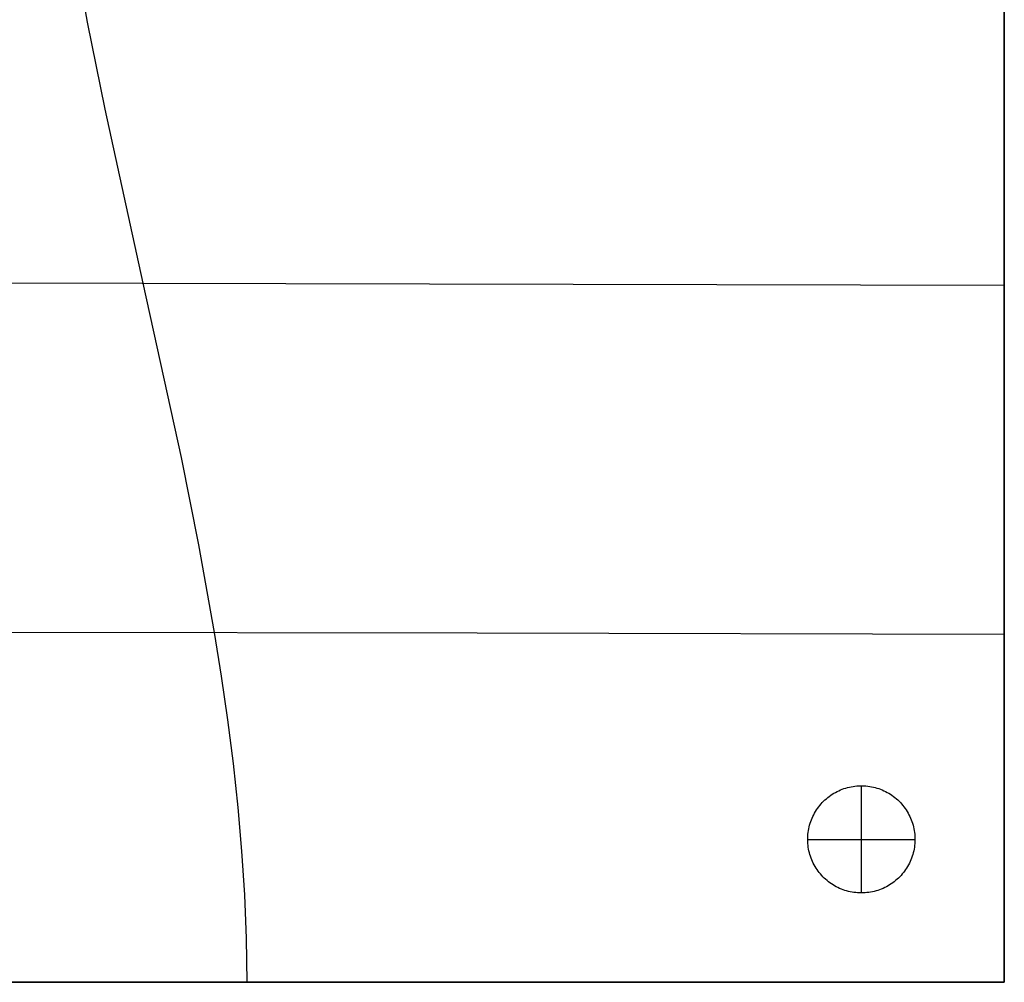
# Model space of a CAD drawing. Header units: millimetres. Extents: x 7069 to 8769, y -1080 to 0.
# Tile 4 of 5: x 8218 to 8769, y -1080 to -541. Entities that reach past the tile are written whole.
import ezdxf

# ---------------------------------------------------------------- set-up
doc = ezdxf.new("R2010")
doc.units = ezdxf.units.MM
doc.layers.add('108$Catena module 300 - open left', color=7, linetype='Continuous', true_color=0x000000)

msp = doc.modelspace()

# ---------------------------------------------------------------- linework, layer by layer
at = {"layer": '108$Catena module 300 - open left'}
for p, q in [((8769.14, -1080, 20), (8769.14, -300, 20)), ((8769.14, -1080, 220), (8769.14, -300, 220)), ((8769.14, -429.75, 408.89), (8769.14, -559.8, 402.22)), ((8256.16, -542.74, 398.91), (8247.35, -494.17, 403.13)), ((8265.98, -591.36, 394.9), (8256.16, -542.74, 398.91)), ((8769.14, -559.8, 402.22), (8769.14, -690, 400)), ((8287.31, -688.76, 387.92), (8265.98, -591.36, 394.9)), ((7804.17, -688.25, 385.83), (8286.73, -688.76, 387.91)), ((8286.73, -688.76, 387.91), (8769.14, -690, 400)), ((8308.63, -786.39, 383.05), (8287.31, -688.76, 387.92)), ((8769.14, -690, 400), (8769.14, -820.2, 402.22)), ((8769.14, -690, 20), (8769.14, -690, 400)), ((8318.44, -835.29, 381.68), (8308.63, -786.39, 383.05)), ((8769.14, -820.2, 402.22), (8769.14, -950.25, 408.89)), ((8327.24, -884.22, 381.16), (8318.44, -835.29, 381.68)), ((8178.71, -884.01, 376.94), (8474.1, -884.49, 387.22)), ((8331.15, -908.7, 381.26), (8327.24, -884.22, 381.16)), ((8474.1, -884.49, 387.22), (8769.14, -885.26, 405.02)), ((8334.68, -933.18, 381.61), (8331.15, -908.7, 381.26)), ((8337.78, -957.66, 382.23), (8334.68, -933.18, 381.61)), ((8769.14, -950.25, 408.89), (8769.14, -1080, 420)), ((8340.42, -982.15, 383.13), (8337.78, -957.66, 382.23)), ((8672.01, -975.37, 20), (8672.88, -974.79, 20)), ((8672.01, -975.37), (8672.88, -974.79)), ((8672.01, -975.37, 10), (8672.88, -974.79, 10)), ((8672.88, -974.79, 20), (8673.76, -974.24, 20)), ((8672.88, -974.79), (8673.76, -974.24)), ((8672.88, -974.79, 10), (8673.76, -974.24, 10)), ((8673.76, -974.24, 20), (8674.67, -973.72, 20)), ((8673.76, -974.24), (8674.67, -973.72)), ((8673.76, -974.24, 10), (8674.67, -973.72, 10)), ((8674.67, -973.72, 20), (8675.59, -973.23, 20)), ((8674.67, -973.72), (8675.59, -973.23)), ((8674.67, -973.72, 10), (8675.59, -973.23, 10)), ((8675.59, -973.23, 20), (8676.52, -972.78, 20)), ((8675.59, -973.23), (8676.52, -972.78)), ((8675.59, -973.23, 10), (8676.52, -972.78, 10)), ((8676.52, -972.78, 20), (8677.48, -972.36, 20)), ((8676.52, -972.78), (8677.48, -972.36)), ((8676.52, -972.78, 10), (8677.48, -972.36, 10)), ((8677.48, -972.36, 20), (8678.44, -971.97, 20)), ((8677.48, -972.36), (8678.44, -971.97)), ((8677.48, -972.36, 10), (8678.44, -971.97, 10)), ((8678.44, -971.97, 20), (8679.42, -971.62, 20)), ((8678.44, -971.97), (8679.42, -971.62)), ((8678.44, -971.97, 10), (8679.42, -971.62, 10)), ((8679.42, -971.62, 20), (8680.41, -971.3, 20)), ((8679.42, -971.62), (8680.41, -971.3)), ((8679.42, -971.62, 10), (8680.41, -971.3, 10)), ((8680.41, -971.3, 20), (8681.42, -971.01, 20)), ((8680.41, -971.3), (8681.42, -971.01)), ((8680.41, -971.3, 10), (8681.42, -971.01, 10)), ((8681.42, -971.01, 20), (8682.43, -970.76, 20)), ((8681.42, -971.01), (8682.43, -970.76)), ((8681.42, -971.01, 10), (8682.43, -970.76, 10)), ((8682.43, -970.76, 20), (8683.44, -970.55, 20)), ((8682.43, -970.76), (8683.44, -970.55)), ((8682.43, -970.76, 10), (8683.44, -970.55, 10)), ((8683.44, -970.55, 20), (8684.47, -970.37, 20)), ((8683.44, -970.55), (8684.47, -970.37)), ((8683.44, -970.55, 10), (8684.47, -970.37, 10)), ((8684.47, -970.37, 20), (8685.5, -970.22, 20)), ((8684.47, -970.37), (8685.5, -970.22)), ((8684.47, -970.37, 10), (8685.5, -970.22, 10)), ((8685.5, -970.22, 20), (8686.54, -970.11, 20)), ((8685.5, -970.22), (8686.54, -970.11)), ((8685.5, -970.22, 10), (8686.54, -970.11, 10)), ((8686.54, -970.11, 20), (8687.58, -970.04, 20)), ((8686.54, -970.11), (8687.58, -970.04)), ((8686.54, -970.11, 10), (8687.58, -970.04, 10)), ((8687.58, -970.04, 20), (8688.62, -970, 20)), ((8687.58, -970.04), (8688.62, -970)), ((8687.58, -970.04, 10), (8688.62, -970, 10)), ((8688.62, -970, 20), (8689.66, -970, 20)), ((8688.62, -970), (8689.66, -970)), ((8688.62, -970, 10), (8689.66, -970, 10)), ((8689.14, -970, 20), (8689.14, -970)), ((8689.14, -1030, 20), (8689.14, -970, 20)), ((8689.14, -1030), (8689.14, -970)), ((8689.66, -970, 20), (8690.7, -970.04, 20)), ((8689.66, -970), (8690.7, -970.04)), ((8689.66, -970, 10), (8690.7, -970.04, 10)), ((8690.7, -970.04, 20), (8691.74, -970.11, 20)), ((8690.7, -970.04), (8691.74, -970.11)), ((8690.7, -970.04, 10), (8691.74, -970.11, 10)), ((8691.74, -970.11, 20), (8692.77, -970.22, 20)), ((8691.74, -970.11), (8692.77, -970.22)), ((8691.74, -970.11, 10), (8692.77, -970.22, 10)), ((8692.77, -970.22, 20), (8693.81, -970.37, 20)), ((8692.77, -970.22), (8693.81, -970.37)), ((8692.77, -970.22, 10), (8693.81, -970.37, 10)), ((8693.81, -970.37, 20), (8694.83, -970.55, 20)), ((8693.81, -970.37), (8694.83, -970.55)), ((8693.81, -970.37, 10), (8694.83, -970.55, 10)), ((8694.83, -970.55, 20), (8695.85, -970.76, 20)), ((8694.83, -970.55), (8695.85, -970.76)), ((8694.83, -970.55, 10), (8695.85, -970.76, 10)), ((8695.85, -970.76, 20), (8696.86, -971.01, 20)), ((8695.85, -970.76), (8696.86, -971.01)), ((8695.85, -970.76, 10), (8696.86, -971.01, 10)), ((8696.86, -971.01, 20), (8697.86, -971.3, 20)), ((8696.86, -971.01), (8697.86, -971.3)), ((8696.86, -971.01, 10), (8697.86, -971.3, 10)), ((8697.86, -971.3, 20), (8698.85, -971.62, 20)), ((8697.86, -971.3), (8698.85, -971.62)), ((8697.86, -971.3, 10), (8698.85, -971.62, 10)), ((8698.85, -971.62, 20), (8699.83, -971.97, 20)), ((8698.85, -971.62), (8699.83, -971.97)), ((8698.85, -971.62, 10), (8699.83, -971.97, 10)), ((8699.83, -971.97, 20), (8700.8, -972.36, 20)), ((8699.83, -971.97), (8700.8, -972.36)), ((8699.83, -971.97, 10), (8700.8, -972.36, 10)), ((8700.8, -972.36, 20), (8701.75, -972.78, 20)), ((8700.8, -972.36), (8701.75, -972.78)), ((8700.8, -972.36, 10), (8701.75, -972.78, 10)), ((8701.75, -972.78, 20), (8702.69, -973.23, 20)), ((8701.75, -972.78), (8702.69, -973.23)), ((8701.75, -972.78, 10), (8702.69, -973.23, 10)), ((8702.69, -973.23, 20), (8703.61, -973.72, 20)), ((8702.69, -973.23), (8703.61, -973.72)), ((8702.69, -973.23, 10), (8703.61, -973.72, 10)), ((8703.61, -973.72, 20), (8704.51, -974.24, 20)), ((8703.61, -973.72), (8704.51, -974.24)), ((8703.61, -973.72, 10), (8704.51, -974.24, 10)), ((8704.51, -974.24, 20), (8705.4, -974.79, 20)), ((8704.51, -974.24), (8705.4, -974.79)), ((8704.51, -974.24, 10), (8705.4, -974.79, 10)), ((8705.4, -974.79, 20), (8706.26, -975.37, 20)), ((8705.4, -974.79), (8706.26, -975.37)), ((8705.4, -974.79, 10), (8706.26, -975.37, 10)), ((8665.92, -981.01, 20), (8666.59, -980.21, 20)), ((8665.92, -981.01), (8666.59, -980.21)), ((8665.92, -981.01, 10), (8666.59, -980.21, 10)), ((8666.59, -980.21, 20), (8667.29, -979.44, 20)), ((8666.59, -980.21), (8667.29, -979.44)), ((8666.59, -980.21, 10), (8667.29, -979.44, 10)), ((8667.29, -979.44, 20), (8668.02, -978.69, 20)), ((8667.29, -979.44), (8668.02, -978.69)), ((8667.29, -979.44, 10), (8668.02, -978.69, 10)), ((8668.02, -978.69, 20), (8668.77, -977.97, 20)), ((8668.02, -978.69), (8668.77, -977.97)), ((8668.02, -978.69, 10), (8668.77, -977.97, 10)), ((8668.77, -977.97, 20), (8669.55, -977.28, 20)), ((8668.77, -977.97), (8669.55, -977.28)), ((8668.77, -977.97, 10), (8669.55, -977.28, 10)), ((8669.55, -977.28, 20), (8670.35, -976.61, 20)), ((8669.55, -977.28), (8670.35, -976.61)), ((8669.55, -977.28, 10), (8670.35, -976.61, 10)), ((8670.35, -976.61, 20), (8671.17, -975.98, 20)), ((8670.35, -976.61), (8671.17, -975.98)), ((8670.35, -976.61, 10), (8671.17, -975.98, 10)), ((8671.17, -975.98, 20), (8672.01, -975.37, 20)), ((8671.17, -975.98), (8672.01, -975.37)), ((8671.17, -975.98, 10), (8672.01, -975.37, 10)), ((8706.26, -975.37, 20), (8707.11, -975.98, 20)), ((8706.26, -975.37), (8707.11, -975.98)), ((8706.26, -975.37, 10), (8707.11, -975.98, 10)), ((8707.11, -975.98, 20), (8707.93, -976.61, 20)), ((8707.11, -975.98), (8707.93, -976.61)), ((8707.11, -975.98, 10), (8707.93, -976.61, 10)), ((8707.93, -976.61, 20), (8708.73, -977.28, 20)), ((8707.93, -976.61), (8708.73, -977.28)), ((8707.93, -976.61, 10), (8708.73, -977.28, 10)), ((8708.73, -977.28, 20), (8709.51, -977.97, 20)), ((8708.73, -977.28), (8709.51, -977.97)), ((8708.73, -977.28, 10), (8709.51, -977.97, 10)), ((8709.51, -977.97, 20), (8710.26, -978.69, 20)), ((8709.51, -977.97), (8710.26, -978.69)), ((8709.51, -977.97, 10), (8710.26, -978.69, 10)), ((8710.26, -978.69, 20), (8710.99, -979.44, 20)), ((8710.26, -978.69), (8710.99, -979.44)), ((8710.26, -978.69, 10), (8710.99, -979.44, 10)), ((8710.99, -979.44, 20), (8711.69, -980.21, 20)), ((8710.99, -979.44), (8711.69, -980.21)), ((8710.99, -979.44, 10), (8711.69, -980.21, 10)), ((8711.69, -980.21, 20), (8712.36, -981.01, 20)), ((8711.69, -980.21), (8712.36, -981.01)), ((8711.69, -980.21, 10), (8712.36, -981.01, 10)), ((8342.55, -1006.62, 384.33), (8340.42, -982.15, 383.13)), ((8662.03, -987.15, 20), (8662.49, -986.22, 20)), ((8662.03, -987.15), (8662.49, -986.22)), ((8662.03, -987.15, 10), (8662.49, -986.22, 10)), ((8662.49, -986.22, 20), (8662.99, -985.3, 20)), ((8662.49, -986.22), (8662.99, -985.3)), ((8662.49, -986.22, 10), (8662.99, -985.3, 10)), ((8662.99, -985.3, 20), (8663.51, -984.4, 20)), ((8662.99, -985.3), (8663.51, -984.4)), ((8662.99, -985.3, 10), (8663.51, -984.4, 10)), ((8663.51, -984.4, 20), (8664.07, -983.52, 20)), ((8663.51, -984.4), (8664.07, -983.52)), ((8663.51, -984.4, 10), (8664.07, -983.52, 10)), ((8664.07, -983.52, 20), (8664.65, -982.66, 20)), ((8664.07, -983.52), (8664.65, -982.66)), ((8664.07, -983.52, 10), (8664.65, -982.66, 10)), ((8664.65, -982.66, 20), (8665.27, -981.82, 20)), ((8664.65, -982.66), (8665.27, -981.82)), ((8664.65, -982.66, 10), (8665.27, -981.82, 10)), ((8665.27, -981.82, 20), (8665.92, -981.01, 20)), ((8665.27, -981.82), (8665.92, -981.01)), ((8665.27, -981.82, 10), (8665.92, -981.01, 10)), ((8712.36, -981.01, 20), (8713, -981.82, 20)), ((8712.36, -981.01), (8713, -981.82)), ((8712.36, -981.01, 10), (8713, -981.82, 10)), ((8713, -981.82, 20), (8713.62, -982.66, 20)), ((8713, -981.82), (8713.62, -982.66)), ((8713, -981.82, 10), (8713.62, -982.66, 10)), ((8713.62, -982.66, 20), (8714.21, -983.52, 20)), ((8713.62, -982.66), (8714.21, -983.52)), ((8713.62, -982.66, 10), (8714.21, -983.52, 10)), ((8714.21, -983.52, 20), (8714.76, -984.4, 20)), ((8714.21, -983.52), (8714.76, -984.4)), ((8714.21, -983.52, 10), (8714.76, -984.4, 10)), ((8714.76, -984.4, 20), (8715.29, -985.3, 20)), ((8714.76, -984.4), (8715.29, -985.3)), ((8714.76, -984.4, 10), (8715.29, -985.3, 10)), ((8715.29, -985.3, 20), (8715.78, -986.22, 20)), ((8715.29, -985.3), (8715.78, -986.22)), ((8715.29, -985.3, 10), (8715.78, -986.22, 10)), ((8715.78, -986.22, 20), (8716.25, -987.15, 20)), ((8715.78, -986.22), (8716.25, -987.15)), ((8715.78, -986.22, 10), (8716.25, -987.15, 10)), ((8660.22, -992.03, 20), (8660.51, -991.03, 20)), ((8660.22, -992.03), (8660.51, -991.03)), ((8660.22, -992.03, 10), (8660.51, -991.03, 10)), ((8660.51, -991.03, 20), (8660.84, -990.04, 20)), ((8660.51, -991.03), (8660.84, -990.04)), ((8660.51, -991.03, 10), (8660.84, -990.04, 10)), ((8660.84, -990.04, 20), (8661.2, -989.06, 20)), ((8660.84, -990.04), (8661.2, -989.06)), ((8660.84, -990.04, 10), (8661.2, -989.06, 10)), ((8661.2, -989.06, 20), (8661.6, -988.1, 20)), ((8661.2, -989.06), (8661.6, -988.1)), ((8661.2, -989.06, 10), (8661.6, -988.1, 10)), ((8661.6, -988.1, 20), (8662.03, -987.15, 20)), ((8661.6, -988.1), (8662.03, -987.15)), ((8661.6, -988.1, 10), (8662.03, -987.15, 10)), ((8716.25, -987.15, 20), (8716.68, -988.1, 20)), ((8716.25, -987.15), (8716.68, -988.1)), ((8716.25, -987.15, 10), (8716.68, -988.1, 10)), ((8716.68, -988.1, 20), (8717.07, -989.06, 20)), ((8716.68, -988.1), (8717.07, -989.06)), ((8716.68, -988.1, 10), (8717.07, -989.06, 10)), ((8717.07, -989.06, 20), (8717.44, -990.04, 20)), ((8717.07, -989.06), (8717.44, -990.04)), ((8717.07, -989.06, 10), (8717.44, -990.04, 10)), ((8717.44, -990.04, 20), (8717.76, -991.03, 20)), ((8717.44, -990.04), (8717.76, -991.03)), ((8717.44, -990.04, 10), (8717.76, -991.03, 10)), ((8717.76, -991.03, 20), (8718.06, -992.03, 20)), ((8717.76, -991.03), (8718.06, -992.03)), ((8717.76, -991.03, 10), (8718.06, -992.03, 10)), ((8659.19, -998.18, 20), (8659.27, -997.14, 20)), ((8659.19, -998.18), (8659.27, -997.14)), ((8659.19, -998.18, 10), (8659.27, -997.14, 10)), ((8659.27, -997.14, 20), (8659.39, -996.11, 20)), ((8659.27, -997.14), (8659.39, -996.11)), ((8659.27, -997.14, 10), (8659.39, -996.11, 10)), ((8659.39, -996.11, 20), (8659.54, -995.08, 20)), ((8659.39, -996.11), (8659.54, -995.08)), ((8659.39, -996.11, 10), (8659.54, -995.08, 10)), ((8659.54, -995.08, 20), (8659.73, -994.05, 20)), ((8659.54, -995.08), (8659.73, -994.05)), ((8659.54, -995.08, 10), (8659.73, -994.05, 10)), ((8659.73, -994.05, 20), (8659.96, -993.03, 20)), ((8659.73, -994.05), (8659.96, -993.03)), ((8659.73, -994.05, 10), (8659.96, -993.03, 10)), ((8659.96, -993.03, 20), (8660.22, -992.03, 20)), ((8659.96, -993.03), (8660.22, -992.03)), ((8659.96, -993.03, 10), (8660.22, -992.03, 10)), ((8718.06, -992.03, 20), (8718.32, -993.03, 20)), ((8718.06, -992.03), (8718.32, -993.03)), ((8718.06, -992.03, 10), (8718.32, -993.03, 10)), ((8718.32, -993.03, 20), (8718.54, -994.05, 20)), ((8718.32, -993.03), (8718.54, -994.05)), ((8718.32, -993.03, 10), (8718.54, -994.05, 10)), ((8718.54, -994.05, 20), (8718.73, -995.08, 20)), ((8718.54, -994.05), (8718.73, -995.08)), ((8718.54, -994.05, 10), (8718.73, -995.08, 10)), ((8718.73, -995.08, 20), (8718.88, -996.11, 20)), ((8718.73, -995.08), (8718.88, -996.11)), ((8718.73, -995.08, 10), (8718.88, -996.11, 10)), ((8718.88, -996.11, 20), (8719, -997.14, 20)), ((8718.88, -996.11), (8719, -997.14)), ((8718.88, -996.11, 10), (8719, -997.14, 10)), ((8719, -997.14, 20), (8719.08, -998.18, 20)), ((8719, -997.14), (8719.08, -998.18)), ((8719, -997.14, 10), (8719.08, -998.18, 10)), ((8659.14, -1000.26, 20), (8659.15, -999.22, 20)), ((8659.14, -1000.26), (8659.15, -999.22)), ((8659.14, -1000.26, 10), (8659.15, -999.22, 10)), ((8659.14, -1000, 20), (8659.14, -1000)), ((8659.14, -1000, 20), (8719.14, -1000, 20)), ((8659.14, -1000), (8719.14, -1000)), ((8659.17, -1001.3, 20), (8659.14, -1000.26, 20)), ((8659.17, -1001.3), (8659.14, -1000.26)), ((8659.17, -1001.3, 10), (8659.14, -1000.26, 10)), ((8659.15, -999.22, 20), (8659.19, -998.18, 20)), ((8659.15, -999.22), (8659.19, -998.18)), ((8659.15, -999.22, 10), (8659.19, -998.18, 10)), ((8659.23, -1002.34, 20), (8659.17, -1001.3, 20)), ((8659.23, -1002.34), (8659.17, -1001.3)), ((8659.23, -1002.34, 10), (8659.17, -1001.3, 10)), ((8659.33, -1003.38, 20), (8659.23, -1002.34, 20)), ((8659.33, -1003.38), (8659.23, -1002.34)), ((8659.33, -1003.38, 10), (8659.23, -1002.34, 10)), ((8719.05, -1002.34, 20), (8718.95, -1003.38, 20)), ((8719.05, -1002.34), (8718.95, -1003.38)), ((8719.05, -1002.34, 10), (8718.95, -1003.38, 10)), ((8719.11, -1001.3, 20), (8719.05, -1002.34, 20)), ((8719.11, -1001.3), (8719.05, -1002.34)), ((8719.11, -1001.3, 10), (8719.05, -1002.34, 10)), ((8719.08, -998.18, 20), (8719.13, -999.22, 20)), ((8719.08, -998.18), (8719.13, -999.22)), ((8719.08, -998.18, 10), (8719.13, -999.22, 10)), ((8719.14, -1000.26, 20), (8719.11, -1001.3, 20)), ((8719.14, -1000.26), (8719.11, -1001.3)), ((8719.14, -1000.26, 10), (8719.11, -1001.3, 10)), ((8719.13, -999.22, 20), (8719.14, -1000.26, 20)), ((8719.13, -999.22), (8719.14, -1000.26)), ((8719.13, -999.22, 10), (8719.14, -1000.26, 10)), ((8719.14, -1000, 20), (8719.14, -1000)), ((8344.12, -1031.09, 385.83), (8342.55, -1006.62, 384.33)), ((8659.46, -1004.41, 20), (8659.33, -1003.38, 20)), ((8659.46, -1004.41), (8659.33, -1003.38)), ((8659.46, -1004.41, 10), (8659.33, -1003.38, 10)), ((8659.63, -1005.44, 20), (8659.46, -1004.41, 20)), ((8659.63, -1005.44), (8659.46, -1004.41)), ((8659.63, -1005.44, 10), (8659.46, -1004.41, 10)), ((8659.84, -1006.46, 20), (8659.63, -1005.44, 20)), ((8659.84, -1006.46), (8659.63, -1005.44)), ((8659.84, -1006.46, 10), (8659.63, -1005.44, 10)), ((8660.08, -1007.47, 20), (8659.84, -1006.46, 20)), ((8660.08, -1007.47), (8659.84, -1006.46)), ((8660.08, -1007.47, 10), (8659.84, -1006.46, 10)), ((8660.36, -1008.47, 20), (8660.08, -1007.47, 20)), ((8660.36, -1008.47), (8660.08, -1007.47)), ((8660.36, -1008.47, 10), (8660.08, -1007.47, 10)), ((8718.19, -1007.47, 20), (8717.92, -1008.47, 20)), ((8718.19, -1007.47), (8717.92, -1008.47)), ((8718.19, -1007.47, 10), (8717.92, -1008.47, 10)), ((8718.43, -1006.46, 20), (8718.19, -1007.47, 20)), ((8718.43, -1006.46), (8718.19, -1007.47)), ((8718.43, -1006.46, 10), (8718.19, -1007.47, 10)), ((8718.64, -1005.44, 20), (8718.43, -1006.46, 20)), ((8718.64, -1005.44), (8718.43, -1006.46)), ((8718.64, -1005.44, 10), (8718.43, -1006.46, 10)), ((8718.81, -1004.41, 20), (8718.64, -1005.44, 20)), ((8718.81, -1004.41), (8718.64, -1005.44)), ((8718.81, -1004.41, 10), (8718.64, -1005.44, 10)), ((8718.95, -1003.38, 20), (8718.81, -1004.41, 20)), ((8718.95, -1003.38), (8718.81, -1004.41)), ((8718.95, -1003.38, 10), (8718.81, -1004.41, 10)), ((8660.67, -1009.47, 20), (8660.36, -1008.47, 20)), ((8660.67, -1009.47), (8660.36, -1008.47)), ((8660.67, -1009.47, 10), (8660.36, -1008.47, 10)), ((8661.02, -1010.45, 20), (8660.67, -1009.47, 20)), ((8661.02, -1010.45), (8660.67, -1009.47)), ((8661.02, -1010.45, 10), (8660.67, -1009.47, 10)), ((8661.4, -1011.42, 20), (8661.02, -1010.45, 20)), ((8661.4, -1011.42), (8661.02, -1010.45)), ((8661.4, -1011.42, 10), (8661.02, -1010.45, 10)), ((8661.81, -1012.38, 20), (8661.4, -1011.42, 20)), ((8661.81, -1012.38), (8661.4, -1011.42)), ((8661.81, -1012.38, 10), (8661.4, -1011.42, 10)), ((8662.26, -1013.32, 20), (8661.81, -1012.38, 20)), ((8662.26, -1013.32), (8661.81, -1012.38)), ((8662.26, -1013.32, 10), (8661.81, -1012.38, 10)), ((8662.73, -1014.24, 20), (8662.26, -1013.32, 20)), ((8662.73, -1014.24), (8662.26, -1013.32)), ((8662.73, -1014.24, 10), (8662.26, -1013.32, 10)), ((8716.02, -1013.32, 20), (8715.54, -1014.24, 20)), ((8716.02, -1013.32), (8715.54, -1014.24)), ((8716.02, -1013.32, 10), (8715.54, -1014.24, 10)), ((8716.47, -1012.38, 20), (8716.02, -1013.32, 20)), ((8716.47, -1012.38), (8716.02, -1013.32)), ((8716.47, -1012.38, 10), (8716.02, -1013.32, 10)), ((8716.88, -1011.42, 20), (8716.47, -1012.38, 20)), ((8716.88, -1011.42), (8716.47, -1012.38)), ((8716.88, -1011.42, 10), (8716.47, -1012.38, 10)), ((8717.26, -1010.45, 20), (8716.88, -1011.42, 20)), ((8717.26, -1010.45), (8716.88, -1011.42)), ((8717.26, -1010.45, 10), (8716.88, -1011.42, 10)), ((8717.6, -1009.47, 20), (8717.26, -1010.45, 20)), ((8717.6, -1009.47), (8717.26, -1010.45)), ((8717.6, -1009.47, 10), (8717.26, -1010.45, 10)), ((8717.92, -1008.47, 20), (8717.6, -1009.47, 20)), ((8717.92, -1008.47), (8717.6, -1009.47)), ((8717.92, -1008.47, 10), (8717.6, -1009.47, 10)), ((8663.24, -1015.15, 20), (8662.73, -1014.24, 20)), ((8663.24, -1015.15), (8662.73, -1014.24)), ((8663.24, -1015.15, 10), (8662.73, -1014.24, 10)), ((8663.79, -1016.04, 20), (8663.24, -1015.15, 20)), ((8663.79, -1016.04), (8663.24, -1015.15)), ((8663.79, -1016.04, 10), (8663.24, -1015.15, 10)), ((8664.36, -1016.91, 20), (8663.79, -1016.04, 20)), ((8664.36, -1016.91), (8663.79, -1016.04)), ((8664.36, -1016.91, 10), (8663.79, -1016.04, 10)), ((8664.96, -1017.76, 20), (8664.36, -1016.91, 20)), ((8664.96, -1017.76), (8664.36, -1016.91)), ((8664.96, -1017.76, 10), (8664.36, -1016.91, 10)), ((8665.59, -1018.59, 20), (8664.96, -1017.76, 20)), ((8665.59, -1018.59), (8664.96, -1017.76)), ((8665.59, -1018.59, 10), (8664.96, -1017.76, 10)), ((8666.25, -1019.39, 20), (8665.59, -1018.59, 20)), ((8666.25, -1019.39), (8665.59, -1018.59)), ((8666.25, -1019.39, 10), (8665.59, -1018.59, 10)), ((8712.69, -1018.59, 20), (8712.03, -1019.39, 20)), ((8712.69, -1018.59), (8712.03, -1019.39)), ((8712.69, -1018.59, 10), (8712.03, -1019.39, 10)), ((8713.32, -1017.76, 20), (8712.69, -1018.59, 20)), ((8713.32, -1017.76), (8712.69, -1018.59)), ((8713.32, -1017.76, 10), (8712.69, -1018.59, 10)), ((8713.92, -1016.91, 20), (8713.32, -1017.76, 20)), ((8713.92, -1016.91), (8713.32, -1017.76)), ((8713.92, -1016.91, 10), (8713.32, -1017.76, 10)), ((8714.49, -1016.04, 20), (8713.92, -1016.91, 20)), ((8714.49, -1016.04), (8713.92, -1016.91)), ((8714.49, -1016.04, 10), (8713.92, -1016.91, 10)), ((8715.03, -1015.15, 20), (8714.49, -1016.04, 20)), ((8715.03, -1015.15), (8714.49, -1016.04)), ((8715.03, -1015.15, 10), (8714.49, -1016.04, 10)), ((8715.54, -1014.24, 20), (8715.03, -1015.15, 20)), ((8715.54, -1014.24), (8715.03, -1015.15)), ((8715.54, -1014.24, 10), (8715.03, -1015.15, 10)), ((8666.94, -1020.18, 20), (8666.25, -1019.39, 20)), ((8666.94, -1020.18), (8666.25, -1019.39)), ((8666.94, -1020.18, 10), (8666.25, -1019.39, 10)), ((8667.65, -1020.94, 20), (8666.94, -1020.18, 20)), ((8667.65, -1020.94), (8666.94, -1020.18)), ((8667.65, -1020.94, 10), (8666.94, -1020.18, 10)), ((8668.39, -1021.67, 20), (8667.65, -1020.94, 20)), ((8668.39, -1021.67), (8667.65, -1020.94)), ((8668.39, -1021.67, 10), (8667.65, -1020.94, 10)), ((8669.15, -1022.38, 20), (8668.39, -1021.67, 20)), ((8669.15, -1022.38), (8668.39, -1021.67)), ((8669.15, -1022.38, 10), (8668.39, -1021.67, 10)), ((8669.94, -1023.06, 20), (8669.15, -1022.38, 20)), ((8669.94, -1023.06), (8669.15, -1022.38)), ((8669.94, -1023.06, 10), (8669.15, -1022.38, 10)), ((8670.75, -1023.71, 20), (8669.94, -1023.06, 20)), ((8670.75, -1023.71), (8669.94, -1023.06)), ((8670.75, -1023.71, 10), (8669.94, -1023.06, 10)), ((8671.59, -1024.33, 20), (8670.75, -1023.71, 20)), ((8671.59, -1024.33), (8670.75, -1023.71)), ((8671.59, -1024.33, 10), (8670.75, -1023.71, 10)), ((8672.44, -1024.93, 20), (8671.59, -1024.33, 20)), ((8672.44, -1024.93), (8671.59, -1024.33)), ((8672.44, -1024.93, 10), (8671.59, -1024.33, 10)), ((8706.69, -1024.33, 20), (8705.83, -1024.93, 20)), ((8706.69, -1024.33), (8705.83, -1024.93)), ((8706.69, -1024.33, 10), (8705.83, -1024.93, 10)), ((8707.52, -1023.71, 20), (8706.69, -1024.33, 20)), ((8707.52, -1023.71), (8706.69, -1024.33)), ((8707.52, -1023.71, 10), (8706.69, -1024.33, 10)), ((8708.33, -1023.06, 20), (8707.52, -1023.71, 20)), ((8708.33, -1023.06), (8707.52, -1023.71)), ((8708.33, -1023.06, 10), (8707.52, -1023.71, 10)), ((8709.12, -1022.38, 20), (8708.33, -1023.06, 20)), ((8709.12, -1022.38), (8708.33, -1023.06)), ((8709.12, -1022.38, 10), (8708.33, -1023.06, 10)), ((8709.89, -1021.67, 20), (8709.12, -1022.38, 20)), ((8709.89, -1021.67), (8709.12, -1022.38)), ((8709.89, -1021.67, 10), (8709.12, -1022.38, 10)), ((8710.63, -1020.94, 20), (8709.89, -1021.67, 20)), ((8710.63, -1020.94), (8709.89, -1021.67)), ((8710.63, -1020.94, 10), (8709.89, -1021.67, 10)), ((8711.34, -1020.18, 20), (8710.63, -1020.94, 20)), ((8711.34, -1020.18), (8710.63, -1020.94)), ((8711.34, -1020.18, 10), (8710.63, -1020.94, 10)), ((8712.03, -1019.39, 20), (8711.34, -1020.18, 20)), ((8712.03, -1019.39), (8711.34, -1020.18)), ((8712.03, -1019.39, 10), (8711.34, -1020.18, 10)), ((8673.32, -1025.49, 20), (8672.44, -1024.93, 20)), ((8673.32, -1025.49), (8672.44, -1024.93)), ((8673.32, -1025.49, 10), (8672.44, -1024.93, 10)), ((8674.21, -1026.02, 20), (8673.32, -1025.49, 20)), ((8674.21, -1026.02), (8673.32, -1025.49)), ((8674.21, -1026.02, 10), (8673.32, -1025.49, 10)), ((8675.13, -1026.53, 20), (8674.21, -1026.02, 20)), ((8675.13, -1026.53), (8674.21, -1026.02)), ((8675.13, -1026.53, 10), (8674.21, -1026.02, 10)), ((8676.05, -1027, 20), (8675.13, -1026.53, 20)), ((8676.05, -1027), (8675.13, -1026.53)), ((8676.05, -1027, 10), (8675.13, -1026.53, 10)), ((8677, -1027.43, 20), (8676.05, -1027, 20)), ((8677, -1027.43), (8676.05, -1027)), ((8677, -1027.43, 10), (8676.05, -1027, 10)), ((8677.96, -1027.84, 20), (8677, -1027.43, 20)), ((8677.96, -1027.84), (8677, -1027.43)), ((8677.96, -1027.84, 10), (8677, -1027.43, 10)), ((8678.93, -1028.21, 20), (8677.96, -1027.84, 20)), ((8678.93, -1028.21), (8677.96, -1027.84)), ((8678.93, -1028.21, 10), (8677.96, -1027.84, 10)), ((8679.92, -1028.55, 20), (8678.93, -1028.21, 20)), ((8679.92, -1028.55), (8678.93, -1028.21)), ((8679.92, -1028.55, 10), (8678.93, -1028.21, 10)), ((8680.91, -1028.85, 20), (8679.92, -1028.55, 20)), ((8680.91, -1028.85), (8679.92, -1028.55)), ((8680.91, -1028.85, 10), (8679.92, -1028.55, 10)), ((8681.92, -1029.12, 20), (8680.91, -1028.85, 20)), ((8681.92, -1029.12), (8680.91, -1028.85)), ((8681.92, -1029.12, 10), (8680.91, -1028.85, 10)), ((8682.93, -1029.35, 20), (8681.92, -1029.12, 20)), ((8682.93, -1029.35), (8681.92, -1029.12)), ((8682.93, -1029.35, 10), (8681.92, -1029.12, 10)), ((8683.96, -1029.55, 20), (8682.93, -1029.35, 20)), ((8683.96, -1029.55), (8682.93, -1029.35)), ((8683.96, -1029.55, 10), (8682.93, -1029.35, 10)), ((8684.99, -1029.71, 20), (8683.96, -1029.55, 20)), ((8684.99, -1029.71), (8683.96, -1029.55)), ((8684.99, -1029.71, 10), (8683.96, -1029.55, 10)), ((8686.02, -1029.84, 20), (8684.99, -1029.71, 20)), ((8686.02, -1029.84), (8684.99, -1029.71)), ((8686.02, -1029.84, 10), (8684.99, -1029.71, 10)), ((8687.06, -1029.93, 20), (8686.02, -1029.84, 20)), ((8687.06, -1029.93), (8686.02, -1029.84)), ((8687.06, -1029.93, 10), (8686.02, -1029.84, 10)), ((8688.1, -1029.98, 20), (8687.06, -1029.93, 20)), ((8688.1, -1029.98), (8687.06, -1029.93)), ((8688.1, -1029.98, 10), (8687.06, -1029.93, 10)), ((8689.14, -1030, 20), (8688.1, -1029.98, 20)), ((8689.14, -1030), (8688.1, -1029.98)), ((8689.14, -1030, 10), (8688.1, -1029.98, 10)), ((8690.18, -1029.98, 20), (8689.14, -1030, 20)), ((8690.18, -1029.98), (8689.14, -1030)), ((8690.18, -1029.98, 10), (8689.14, -1030, 10)), ((8689.14, -1030, 20), (8689.14, -1030)), ((8691.22, -1029.93, 20), (8690.18, -1029.98, 20)), ((8691.22, -1029.93), (8690.18, -1029.98)), ((8691.22, -1029.93, 10), (8690.18, -1029.98, 10)), ((8692.26, -1029.84, 20), (8691.22, -1029.93, 20)), ((8692.26, -1029.84), (8691.22, -1029.93)), ((8692.26, -1029.84, 10), (8691.22, -1029.93, 10)), ((8693.29, -1029.71, 20), (8692.26, -1029.84, 20)), ((8693.29, -1029.71), (8692.26, -1029.84)), ((8693.29, -1029.71, 10), (8692.26, -1029.84, 10)), ((8694.32, -1029.55, 20), (8693.29, -1029.71, 20)), ((8694.32, -1029.55), (8693.29, -1029.71)), ((8694.32, -1029.55, 10), (8693.29, -1029.71, 10)), ((8695.34, -1029.35, 20), (8694.32, -1029.55, 20)), ((8695.34, -1029.35), (8694.32, -1029.55)), ((8695.34, -1029.35, 10), (8694.32, -1029.55, 10)), ((8696.36, -1029.12, 20), (8695.34, -1029.35, 20)), ((8696.36, -1029.12), (8695.34, -1029.35)), ((8696.36, -1029.12, 10), (8695.34, -1029.35, 10)), ((8697.36, -1028.85, 20), (8696.36, -1029.12, 20)), ((8697.36, -1028.85), (8696.36, -1029.12)), ((8697.36, -1028.85, 10), (8696.36, -1029.12, 10)), ((8698.36, -1028.55, 20), (8697.36, -1028.85, 20)), ((8698.36, -1028.55), (8697.36, -1028.85)), ((8698.36, -1028.55, 10), (8697.36, -1028.85, 10)), ((8699.34, -1028.21, 20), (8698.36, -1028.55, 20)), ((8699.34, -1028.21), (8698.36, -1028.55)), ((8699.34, -1028.21, 10), (8698.36, -1028.55, 10)), ((8700.32, -1027.84, 20), (8699.34, -1028.21, 20)), ((8700.32, -1027.84), (8699.34, -1028.21)), ((8700.32, -1027.84, 10), (8699.34, -1028.21, 10)), ((8701.28, -1027.43, 20), (8700.32, -1027.84, 20)), ((8701.28, -1027.43), (8700.32, -1027.84)), ((8701.28, -1027.43, 10), (8700.32, -1027.84, 10)), ((8702.22, -1027, 20), (8701.28, -1027.43, 20)), ((8702.22, -1027), (8701.28, -1027.43)), ((8702.22, -1027, 10), (8701.28, -1027.43, 10)), ((8703.15, -1026.53, 20), (8702.22, -1027, 20)), ((8703.15, -1026.53), (8702.22, -1027)), ((8703.15, -1026.53, 10), (8702.22, -1027, 10)), ((8704.06, -1026.02, 20), (8703.15, -1026.53, 20)), ((8704.06, -1026.02), (8703.15, -1026.53)), ((8704.06, -1026.02, 10), (8703.15, -1026.53, 10)), ((8704.96, -1025.49, 20), (8704.06, -1026.02, 20)), ((8704.96, -1025.49), (8704.06, -1026.02)), ((8704.96, -1025.49, 10), (8704.06, -1026.02, 10)), ((8705.83, -1024.93, 20), (8704.96, -1025.49, 20)), ((8705.83, -1024.93), (8704.96, -1025.49)), ((8705.83, -1024.93, 10), (8704.96, -1025.49, 10)), ((8345.11, -1055.55, 387.65), (8344.12, -1031.09, 385.83)), ((8345.45, -1080, 389.8), (8345.11, -1055.55, 387.65)), ((8769.14, -1080, 20), (7069.14, -1080, 20)), ((7069.14, -1080, 220), (8769.14, -1080, 220)), ((8486.28, -1080, 397.61), (8202.85, -1080, 384.14)), ((8769.14, -1080, 420), (8486.28, -1080, 397.61)), ((8769.14, -1080, 420), (8769.14, -1080, 20))]:
    msp.add_line(p, q, dxfattribs=at)

doc.saveas('drawing.dxf')
